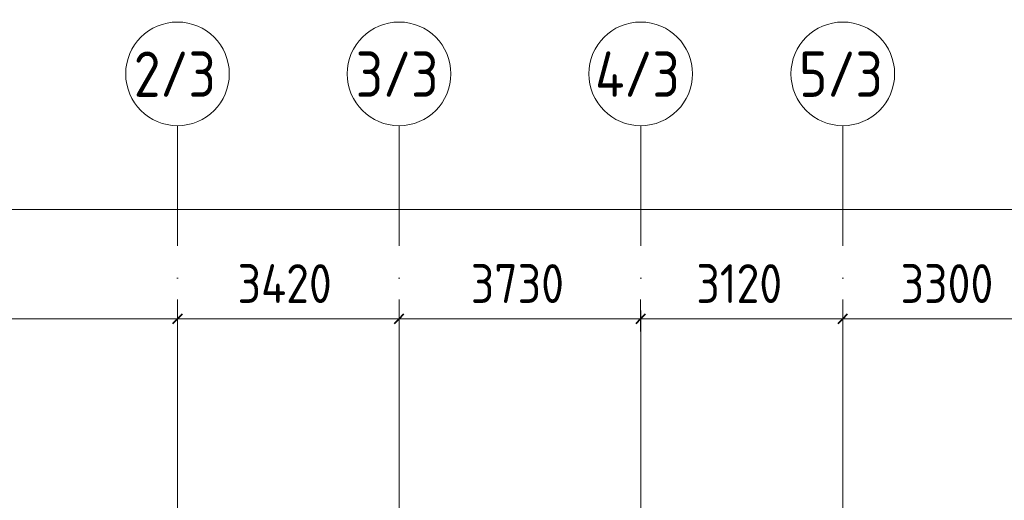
# Model space of a CAD drawing. Header units: millimetres. Extents: x -30540 to 173936, y -11730 to 122288.
# Tile 88 of 116: x 69499 to 84699, y 94319 to 101737. Entities that reach past the tile are written whole.
import ezdxf

# ---------------------------------------------------------------- set-up
doc = ezdxf.new("R2010")
doc.units = ezdxf.units.MM
doc.linetypes.add('ADSK_Линия сетки', pattern=[5000, 4000, -500, 0, -500])
for name, color, linetype, lineweight in [('A-____-____-DIMS', 7, 'Continuous', 9), ('A-____-____-DIMS-200', 7, 'Continuous', 9), ('S-GRID-____-IDEN', 7, 'Continuous', 9), ('S-GRID-____-OTLN', 7, 'Continuous', 9)]:
    doc.layers.add(name, color=color, linetype=linetype, lineweight=lineweight)
doc.styles.add('GOST Common_2', font='GOST_Common.ttf', dxfattribs={"width": 0.9, "height": 700})
doc.styles.add('GOST Common_3', font='GOST_Common.ttf', dxfattribs={"width": 0.9, "height": 600})
doc.dimstyles.new('ADSK_Основной_3_мм_2', dxfattribs={"dimscale": 304.8, "dimtxt": 603.428998, "dimasz": 0.492126, "dimexe": 0.984252, "dimexo": 0.984252, "dimgap": 0.19685, "dimtad": 1, "dimdec": 0, "dimdsep": 46, "dimtxsty": 'GOST Common_3', "dimblk1": 'OBLIQUE', "dimblk2": 'OBLIQUE', "dimsah": 1, "dimcen": 0.09, "dimdle": 0.984252, "dimazin": 2, "dimtfac": 1, "dimtdec": 4, "dimtix": 1, "dimtmove": 0, "dimatfit": 3, "dimfxl": 1, "dimtvp": 1, "dimtolj": 1, "dimtzin": 0, "dimarcsym": 2})

# ---------------------------------------------------------------- blocks, each defined once
blk = doc.blocks.new('Ось сетки - Круг_Ø8 мм-6577-01 ЭМ')
at = {"layer": 'S-GRID-____-IDEN', "color": 253, "true_color": 0xaaaaaa}
for start, end in [(360, 180), (180, 360)]:
    blk.add_arc((0, 0), 4, start, end, dxfattribs=at)
blk = doc.blocks.new('DIMBLOCK93-01 ЭМ')
at = {"layer": 'A-____-____-DIMS-200', "color": 8, "true_color": 0x808080}
for p, q in [((65335, 96926), (65335, 97420)), ((71935, 96926), (71935, 97420)), ((65035, 97120), (71935, 97120)), ((65335, 97120), (65335, 96926)), ((71935, 97120), (71935, 96926))]:
    blk.add_line(p, q, dxfattribs=at)
at = {"layer": 'A-____-____-DIMS-200', "color": 8, "lineweight": 40, "true_color": 0x808080}
for p, q in [((65335, 97120), (65410, 97195)), ((71935, 97120), (72010, 97195)), ((65335, 97120), (65260, 97045)), ((71935, 97120), (71860, 97045))]:
    blk.add_line(p, q, dxfattribs=at)
at = {"layer": 'A-____-____-DIMS-200', "color": 0, "insert": (67878, 97964), "char_height": 600, "width": 1816.42, "attachment_point": 1, "line_spacing_factor": 1.022761, "style": 'GOST Common_3'}
blk.add_mtext('6600', dxfattribs=at)
blk = doc.blocks.new('_Oblique')
at = {"color": 0, "linetype": 'ByBlock', "lineweight": -2}
blk.add_line((-0.5, -0.5), (0.5, 0.5), dxfattribs=at)
blk = doc.blocks.new('DIMBLOCK94-01 ЭМ')
at = {"layer": 'A-____-____-DIMS-200', "color": 8, "true_color": 0x808080}
for p, q in [((71935, 96926), (71935, 97420)), ((75355, 96926), (75355, 97420)), ((71935, 97120), (75355, 97120)), ((71935, 97120), (71935, 96926)), ((75355, 97120), (75355, 96926))]:
    blk.add_line(p, q, dxfattribs=at)
at = {"layer": 'A-____-____-DIMS-200', "color": 8, "lineweight": 40, "true_color": 0x808080}
for p, q in [((71935, 97120), (72010, 97195)), ((75355, 97120), (75430, 97195)), ((71935, 97120), (71860, 97045)), ((75355, 97120), (75280, 97045))]:
    blk.add_line(p, q, dxfattribs=at)
at = {"layer": 'A-____-____-DIMS-200', "color": 0, "insert": (72863, 97964), "char_height": 600, "width": 1877.79, "attachment_point": 1, "line_spacing_factor": 1.022761, "style": 'GOST Common_3'}
blk.add_mtext('3420', dxfattribs=at)
blk = doc.blocks.new('DIMBLOCK95-01 ЭМ')
at = {"layer": 'A-____-____-DIMS-200', "color": 8, "true_color": 0x808080}
for p, q in [((75355, 96926), (75355, 97420)), ((79085, 96926), (79085, 97420)), ((75355, 97120), (79085, 97120)), ((75355, 97120), (75355, 96926)), ((79085, 97120), (79085, 96926))]:
    blk.add_line(p, q, dxfattribs=at)
at = {"layer": 'A-____-____-DIMS-200', "color": 8, "lineweight": 40, "true_color": 0x808080}
for p, q in [((75355, 97120), (75430, 97195)), ((79085, 97120), (79160, 97195)), ((75355, 97120), (75280, 97045)), ((79085, 97120), (79010, 97045))]:
    blk.add_line(p, q, dxfattribs=at)
at = {"layer": 'A-____-____-DIMS-200', "color": 0, "insert": (76463, 97964), "char_height": 600, "width": 1816.42, "attachment_point": 1, "line_spacing_factor": 1.022761, "style": 'GOST Common_3'}
blk.add_mtext('3730', dxfattribs=at)
blk = doc.blocks.new('DIMBLOCK96-01 ЭМ')
at = {"layer": 'A-____-____-DIMS-200', "color": 8, "true_color": 0x808080}
for p, q in [((79085, 96926), (79085, 97420)), ((82205, 96926), (82205, 97420)), ((79085, 97120), (82205, 97120)), ((79085, 97120), (79085, 96926)), ((82205, 97120), (82205, 96926))]:
    blk.add_line(p, q, dxfattribs=at)
at = {"layer": 'A-____-____-DIMS-200', "color": 8, "lineweight": 40, "true_color": 0x808080}
for p, q in [((79085, 97120), (79160, 97195)), ((82205, 97120), (82280, 97195)), ((79085, 97120), (79010, 97045)), ((82205, 97120), (82130, 97045))]:
    blk.add_line(p, q, dxfattribs=at)
at = {"layer": 'A-____-____-DIMS-200', "color": 0, "insert": (79945, 97964), "char_height": 600, "width": 1681.42, "attachment_point": 1, "line_spacing_factor": 1.022761, "style": 'GOST Common_3'}
blk.add_mtext('3120', dxfattribs=at)
blk = doc.blocks.new('DIMBLOCK97-01 ЭМ')
at = {"layer": 'A-____-____-DIMS-200', "color": 8, "true_color": 0x808080}
for p, q in [((82205, 96926), (82205, 97420)), ((85505, 96926), (85505, 97420)), ((82205, 97120), (85505, 97120)), ((82205, 97120), (82205, 96926)), ((85505, 97120), (85505, 96926))]:
    blk.add_line(p, q, dxfattribs=at)
at = {"layer": 'A-____-____-DIMS-200', "color": 8, "lineweight": 40, "true_color": 0x808080}
for p, q in [((82205, 97120), (82280, 97195)), ((85505, 97120), (85580, 97195)), ((82205, 97120), (82130, 97045)), ((85505, 97120), (85430, 97045))]:
    blk.add_line(p, q, dxfattribs=at)
at = {"layer": 'A-____-____-DIMS-200', "color": 0, "insert": (83098, 97964), "char_height": 600, "width": 1816.42, "attachment_point": 1, "line_spacing_factor": 1.022761, "style": 'GOST Common_3'}
blk.add_mtext('3300', dxfattribs=at)
blk = doc.blocks.new('DIMBLOCK113-01 ЭМ')
at = {"layer": 'A-____-____-DIMS-200', "color": 8, "true_color": 0x808080}
for p, q in [((65335, 98614), (65335, 99108)), ((127505, 98614), (127505, 99108)), ((65035, 98808), (127805, 98808)), ((65335, 98808), (65335, 98614)), ((127505, 98808), (127505, 98614))]:
    blk.add_line(p, q, dxfattribs=at)
at = {"layer": 'A-____-____-DIMS-200', "color": 8, "lineweight": 40, "true_color": 0x808080}
for p, q in [((65335, 98808), (65260, 98733)), ((65335, 98808), (65410, 98883)), ((127505, 98808), (127430, 98733)), ((127505, 98808), (127580, 98883))]:
    blk.add_line(p, q, dxfattribs=at)
at = {"layer": 'A-____-____-DIMS-200', "color": 0, "insert": (95530, 99652), "char_height": 600, "width": 2135.52, "attachment_point": 1, "line_spacing_factor": 1.022761, "style": 'GOST Common_3'}
blk.add_mtext('62170', dxfattribs=at)

msp = doc.modelspace()

# ---------------------------------------------------------------- linework, layer by layer
at = {"layer": 'S-GRID-____-OTLN', "color": 253, "linetype": 'ADSK_Линия сетки', "true_color": 0xaaaaaa}
for p, q in [((71935.3, 53245.6), (71935.3, 100101.1)), ((75355.3, 53245.6), (75355.3, 100101.1)), ((79085.3, 53245.6), (79085.3, 100101.1)), ((82205.3, 53245.6), (82205.3, 100101.1))]:
    msp.add_line(p, q, dxfattribs=at)

# ---------------------------------------------------------------- block references
at = {"layer": 'S-GRID-____-IDEN', "color": 253, "true_color": 0xaaaaaa, "xscale": 199.9999999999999, "yscale": 199.9999999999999, "zscale": 199.9999999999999}
for p in [(71935.3, 100901.1), (75355.3, 100901.1), (79085.3, 100901.1), (82205.3, 100901.1)]:
    msp.add_blockref('Ось сетки - Круг_Ø8 мм-6577-01 ЭМ', p, dxfattribs=at)

# ---------------------------------------------------------------- texts
at = {"layer": 'S-GRID-____-IDEN', "color": 253, "true_color": 0xaaaaaa, "char_height": 700, "attachment_point": 1, "style": 'GOST Common_2'}
for s, insert, width in [('2/3', (71261.3, 101246.1), 1630.632), ('3/3', (74686.7, 101246.1), 1616.202), ('4/3', (78381.6, 101246.1), 1702.784), ('5/3', (81531.3, 101246.1), 1630.632)]:
    msp.add_mtext(s, dxfattribs=dict(at, insert=insert, width=width))

# ---------------------------------------------------------------- dimensions: what is measured, and where the dimension line sits
at = {"layer": 'A-____-____-DIMS', "color": 8, "true_color": 0x808080}
for base, p1, p2, override, picture, middle in [((127505.3, 98808.1), (65335.3, 98914.2), (127505.3, 98914.2), {"dimpost": '<>', "dimfxl": 62170}, 'DIMBLOCK113-01 ЭМ', (96420.3, 99168.1)), ((71935.3, 97119.9), (65335.3, 97226), (71935.3, 97226), {"dimpost": '<>', "dimfxl": 6600}, 'DIMBLOCK93-01 ЭМ', (68635.3, 97479.9)), ((75355.3, 97119.9), (71935.3, 97226), (75355.3, 97226), {"dimpost": '<>', "dimfxl": 3420}, 'DIMBLOCK94-01 ЭМ', (73645.3, 97479.9)), ((79085.3, 97119.9), (75355.3, 97226), (79085.3, 97226), {"dimpost": '<>', "dimfxl": 3730}, 'DIMBLOCK95-01 ЭМ', (77220.3, 97479.9)), ((82205.3, 97119.9), (79085.3, 97226), (82205.3, 97226), {"dimpost": '<>', "dimfxl": 3120}, 'DIMBLOCK96-01 ЭМ', (80645.3, 97479.9)), ((85505.3, 97119.9), (82205.3, 97226), (85505.3, 97226), {"dimpost": '<>', "dimfxl": 3300}, 'DIMBLOCK97-01 ЭМ', (83855.3, 97479.9))]:
    dim = msp.add_linear_dim(base=base, p1=p1, p2=p2, dimstyle='ADSK_Основной_3_мм_2', override=override, dxfattribs=at)
    dim.commit()
    dim.dimension.update_dxf_attribs({"geometry": picture, "text_midpoint": middle})

doc.saveas('drawing.dxf')
